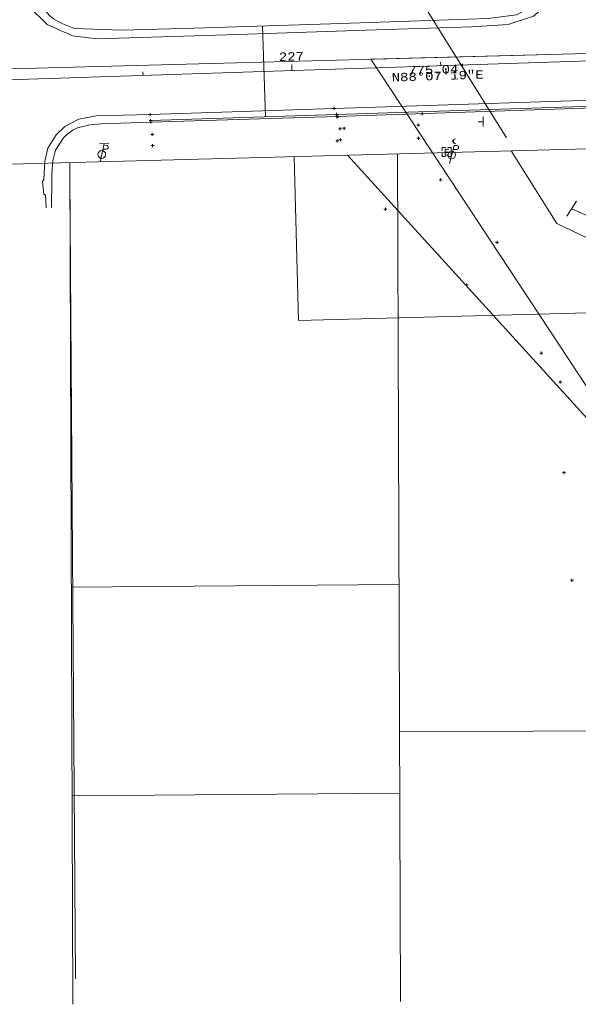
# Model space of a CAD drawing. Extents: x 128766 to 131418, y 268402 to 269681.
# Tile 4 of 14: x 129415 to 129603, y 268403 to 268733. Entities that reach past the tile are written whole.
import ezdxf
from ezdxf.enums import TextEntityAlignment as Align

# ---------------------------------------------------------------- set-up
doc = ezdxf.new("R2010")
doc.units = 21
doc.header["$LTSCALE"] = 50
doc.header["$MEASUREMENT"] = 0
for name, color, linetype, lineweight, true_color in [('1 curb', 1, 'Continuous', 0, 0xff0000), ('DV_X_Property_Line', 1, 'Continuous', 0, 0xff0000), ('DV_X_Section_VMS_Line', 6, 'Continuous', 0, 0xff00ff), ('Meadowbrook Sub #2', 40, 'Continuous', 0, 0xffa500), ('PV_X_Curb', 230, 'Continuous', 0, 0xfe0060), ('RW', 5, 'Continuous', 0, 0x0000ff), ('RW_P_Esmt_SW', 120, 'Continuous', 0, 0x00fea0), ('RW_P_Esmt_TMP', 120, 'Continuous', 0, 0x00fea0), ('RW_X_CL', 6, 'Continuous', 0, 0xff00ff), ('RW_X_CL_100_Bearings', 6, 'Continuous', 0, 0xff00ff), ('RW_X_CL_100_Distances', 6, 'Continuous', 0, 0xff00ff), ('RW_X_CL_100_Stations', 6, 'Continuous', 0, 0xff00ff), ('RW_X_Esmt_CH', 6, 'Continuous', 0, 0xff00ff), ('RW_X_Esmt_SH', 6, 'Continuous', 0, 0xff00ff), ('RW_X_Fee_RW', 6, 'Continuous', 0, 0xff00ff), ('SN_X_Public', 3, 'Continuous', 0, 0x00ff00), ('SV_X_Shot_Marker', 2, 'Continuous', 0, 0xf0f000), ('UT_X_Electric_Cells', 1, 'Continuous', 0, 0xff0000)]:
    doc.layers.add(name, color=color, linetype=linetype, lineweight=lineweight, true_color=true_color)
for name, color, linetype, lineweight in [('PV_X_EOP', 7, 'Continuous', 0), ('SC_Scratch1', 7, 'Continuous', 0), ('UT_X_Misc_Cells', 7, 'Continuous', 0)]:
    doc.layers.add(name, color=color, linetype=linetype, lineweight=lineweight)
doc.styles.get("Standard").update_dxf_attribs({"font": 'cour.ttf', "height": 5})

# ---------------------------------------------------------------- blocks, each defined once
blk = doc.blocks.new('POINT_DISPLAY')
at = {"color": 0}
blk.add_point((0, 0), dxfattribs=at)

msp = doc.modelspace()

# ---------------------------------------------------------------- linework, layer by layer
at = {"layer": '1 curb'}
msp.add_lwpolyline([(129496.57, 268730.85), (129497.58, 268700.38)], dxfattribs=at)
at = {"layer": 'DV_X_Property_Line', "lineweight": 0}
for p, q in [((129541.97, 268687.89), (129542.97, 268403.4)), ((129432.48, 268542.5), (129542.48, 268543.4)), ((129542.65, 268493.95), (129835.6, 268495.26)), ((129432.73, 268472.5), (129542.72, 268473.4))]:
    msp.add_line(p, q, dxfattribs=at)
at = {"layer": 'DV_X_Property_Line'}
msp.add_polyline3d([(129532.97, 268719.7, 0), (129704.31, 268724.19, 0), (129835.41, 268495.6, 0), (129886.5, 268406.53, 0), (129682.84, 268402.79, 0), (129682.55, 268492.79, 0), (129532.97, 268719.7, 0)], dxfattribs=at)
at = {"layer": 'DV_X_Section_VMS_Line', "lineweight": 0}
msp.add_line((131411.04, 268770), (128767.64, 268699.14), dxfattribs=at)
at = {"layer": 'Meadowbrook Sub #2'}
for points in [[(129602.02, 268672.02), (129598.75, 268666.95)], [(129600.39, 268669.49), (129787.34, 268585.49)]]:
    msp.add_lwpolyline(points, dxfattribs=at)
at = {"layer": 'PV_X_Curb', "color": 230, "linetype": 'Continuous', "true_color": 0xfe0060}
for points in [[(129598.35, 268771.33, 0), (129598.08, 268758.78, 0), (129596.46, 268749.58, 0), (129592.28, 268742.26, 0), (129591.65, 268741.15, 0), (129589.76, 268739.11, 0), (129588.46, 268738.18, 0), (129581.86, 268734.52, 0), (129572.36, 268733.34, 0), (129519.59, 268731.59, 0), (129473.56, 268730.11, 0), (129449.28, 268729.37, 0), (129433.46, 268729.96, 0), (129429.55, 268731.5, 0), (129428.2, 268732.21, 0), (129426.5, 268733.26, 0), (129425.31, 268734.15, 0), (129419.23, 268740.78, 0), (129415.48, 268751.42, 0), (129415.2, 268765.59, 0)], [(129425.75, 268669.91, 0), (129425.88, 268679.12, 0), (129425.89, 268681.33, 0), (129426.17, 268685.57, 0), (129427.09, 268689.17, 0), (129429.78, 268693.28, 0), (129430.78, 268694.29, 0), (129432.9, 268695.9, 0), (129434.53, 268696.68, 0), (129438.61, 268697.68, 0), (129442.55, 268698, 0), (129459.16, 268698.55, 942.33)]]:
    msp.add_polyline3d(points, dxfattribs=at)
at = {"layer": 'PV_X_Curb'}
for points in [[(129459.04, 268699.1, 941.91), (129521.46, 268701.17, 942.03), (129614.42, 268704.16, 942.2), (129750.31, 268708.68, 942.56), (129924.45, 268714.48, 945.42)], [(129459.16, 268698.55, 942.33), (129521.56, 268700.44, 942.45), (129614.42, 268703.63, 942.73), (129750.2, 268708.13, 943.1), (129924.32, 268713.94, 945.91)]]:
    msp.add_polyline3d(points, dxfattribs=at)
at = {"layer": 'PV_X_EOP', "color": 7, "linetype": 'Continuous'}
for points in [[(129600.86, 268769.34, 0), (129600.97, 268758.82, 0), (129598.93, 268748.56, 0), (129594.6, 268740.15, 0), (129587.57, 268734.11, 0), (129579.08, 268731.33, 0), (129566.72, 268730.49, 0), (129531.41, 268729.37, 0), (129488.15, 268727.95, 0), (129441.06, 268726.52, 0), (129432.78, 268727.48, 0), (129424.29, 268731.38, 0), (129418.13, 268737.31, 0), (129413.81, 268745.77, 0), (129412.81, 268754.43, 0), (129412.63, 268765.68, 0)], [(129423.94, 268669.76, 0), (129423.8, 268674.02, 0), (129423.15, 268674.39, 0), (129422.7, 268678.59, 0), (129423.19, 268679.33, 0), (129423.59, 268685.41, 0), (129424.5, 268689.84, 0), (129427.35, 268694.34, 0), (129430.27, 268697.11, 0), (129434.93, 268699.58, 0), (129440.81, 268700.66, 0), (129458.89, 268701.12, 942.11)]]:
    msp.add_polyline3d(points, dxfattribs=at)
at = {"layer": 'PV_X_EOP'}
msp.add_polyline3d([(129458.89, 268701.12, 942.11), (129520.69, 268703.17, 942.26), (129614.24, 268706.14, 942.46), (129750.45, 268710.76, 942.77), (129924.56, 268716.57, 945.57)], dxfattribs=at)
at = {"layer": 'RW', "lineweight": 0}
msp.add_line((129431.96, 268680.65), (129433.81, 268411.08), dxfattribs=at)
at = {"layer": 'RW_P_Esmt_SW'}
msp.add_polyline3d([(129580.03, 268688.91, 0), (129595.39, 268664.49, 0), (129789.4, 268571.82, 0)], dxfattribs=at)
at = {"layer": 'RW_P_Esmt_TMP'}
msp.add_polyline3d([(129789.4, 268571.82, 0), (129630.45, 268571.82, 0), (129525.1, 268687.43, 0)], dxfattribs=at)
at = {"layer": 'RW_X_CL', "lineweight": 0}
msp.add_line((129167.98, 268704.78), (129942.61, 268730.18), dxfattribs=at)
at = {"layer": 'RW_X_CL_100_Stations', "lineweight": 0}
for p, q in [((129506.47, 268715.88), (129506.4, 268717.88)), ((129556.44, 268717.52), (129556.4, 268718.72)), ((129456.5, 268714.24), (129456.46, 268715.44))]:
    msp.add_line(p, q, dxfattribs=at)
at = {"layer": 'RW_X_Esmt_CH', "lineweight": 0}
for p, q in [((129508.73, 268631.98), (129507.25, 268686.96)), ((129765.64, 268638.86), (129508.73, 268631.98))]:
    msp.add_line(p, q, dxfattribs=at)
at = {"layer": 'RW_X_Esmt_SH', "lineweight": 0}
msp.add_line((129920.79, 268698.04), (128768.5, 268667.15), dxfattribs=at)
at = {"layer": 'RW_X_Fee_RW', "lineweight": 0}
msp.add_line((129431.98, 268684.94), (129432.97, 268402.5), dxfattribs=at)
at = {"layer": 'SC_Scratch1', "color": 6, "linetype": 'Continuous', "lineweight": 0, "true_color": 0xff00ff}
msp.add_line((129531.17, 268769.36), (129578.49, 268693.25), dxfattribs=at)
at = {"layer": 'SN_X_Public', "color": 3, "linetype": 'Continuous', "lineweight": 0, "true_color": 0x00ff00}
for p, q in [((129570.64, 268700.31, 942.42), (129570.64, 268697.11, 942.42)), ((129570.64, 268700.31, 942.42), (129570.64, 268697.11, 942.42)), ((129570.64, 268698.71, 942.42), (129569.04, 268698.71, 942.42)), ((129570.64, 268698.71, 942.42), (129569.04, 268698.71, 942.42))]:
    msp.add_line(p, q, dxfattribs=at)
at = {"layer": 'SV_X_Shot_Marker', "lineweight": 0}
for p, q in [((129520.19, 268703.17, 942.26), (129521.19, 268703.17, 942.26)), ((129520.69, 268703.67, 942.26), (129520.69, 268702.67, 942.26)), ((129458.39, 268701.12, 942.11), (129459.39, 268701.12, 942.11)), ((129458.54, 268699.1, 941.91), (129459.54, 268699.1, 941.91)), ((129458.89, 268701.62, 942.11), (129458.89, 268700.62, 942.11)), ((129459.04, 268699.6, 941.91), (129459.04, 268698.6, 941.91)), ((129459.16, 268699.05, 942.33), (129459.16, 268698.05, 942.33)), ((129520.96, 268701.17, 942.03), (129521.96, 268701.17, 942.03)), ((129521.06, 268700.44, 942.45), (129522.06, 268700.44, 942.45)), ((129521.39, 268700.34, 942.37), (129522.39, 268700.34, 942.37)), ((129521.46, 268701.67, 942.03), (129521.46, 268700.67, 942.03)), ((129521.56, 268700.94, 942.45), (129521.56, 268699.94, 942.45)), ((129521.89, 268700.84, 942.37), (129521.89, 268699.84, 942.37)), ((129549.68, 268701.38, 942.42), (129550.68, 268701.38, 942.42)), ((129550.18, 268701.88, 942.42), (129550.18, 268700.88, 942.42)), ((129458.66, 268698.55, 942.33), (129459.66, 268698.55, 942.33)), ((129522.12, 268696.36, 942.57), (129523.12, 268696.36, 942.57)), ((129522.62, 268696.86, 942.57), (129522.62, 268695.86, 942.57)), ((129523.47, 268696.52, 942.53), (129524.47, 268696.52, 942.53)), ((129523.97, 268697.02, 942.53), (129523.97, 268696.02, 942.53)), ((129548.38, 268697.59, 942.51), (129549.38, 268697.59, 942.51)), ((129548.88, 268698.09, 942.51), (129548.88, 268697.09, 942.51)), ((129459.1, 268694.43, 942.16), (129460.1, 268694.43, 942.16)), ((129459.6, 268694.93, 942.16), (129459.6, 268693.93, 942.16)), ((129521.7, 268692.75, 942.45), (129521.7, 268691.75, 942.45)), ((129522.27, 268692.58, 942.59), (129523.27, 268692.58, 942.59)), ((129522.77, 268693.08, 942.59), (129522.77, 268692.08, 942.59)), ((129548.43, 268693.14, 942.6), (129549.43, 268693.14, 942.6)), ((129548.93, 268693.64, 942.6), (129548.93, 268692.64, 942.6)), ((129459.23, 268690.69, 942.31), (129460.23, 268690.69, 942.31)), ((129459.73, 268691.19, 942.31), (129459.73, 268690.19, 942.31)), ((129521.2, 268692.25, 942.45), (129522.2, 268692.25, 942.45)), ((129555.9, 268679.23, 942.2), (129556.9, 268679.23, 942.2)), ((129556.4, 268679.73, 942.2), (129556.4, 268678.73, 942.2)), ((129537.38, 268669.34, 942.58), (129538.38, 268669.34, 942.58)), ((129537.88, 268669.84, 942.58), (129537.88, 268668.84, 942.58)), ((129574.86, 268658.17, 942.52), (129575.86, 268658.17, 942.52)), ((129575.36, 268658.67, 942.52), (129575.36, 268657.67, 942.52)), ((129564.62, 268643.96, 942.89), (129565.62, 268643.96, 942.89)), ((129565.12, 268644.46, 942.89), (129565.12, 268643.46, 942.89)), ((129589.67, 268621.05, 942.91), (129590.67, 268621.05, 942.91)), ((129590.17, 268621.55, 942.91), (129590.17, 268620.55, 942.91)), ((129596.06, 268611.32, 942.69), (129597.06, 268611.32, 942.69)), ((129596.56, 268611.82, 942.69), (129596.56, 268610.82, 942.69)), ((129597.33, 268580.96, 943.69), (129598.33, 268580.96, 943.69)), ((129597.83, 268581.46, 943.69), (129597.83, 268580.46, 943.69)), ((129599.99, 268544.84, 944.56), (129600.99, 268544.84, 944.56)), ((129600.49, 268545.34, 944.56), (129600.49, 268544.34, 944.56))]:
    msp.add_line(p, q, dxfattribs=at)
at = {"layer": 'SV_X_Shot_Marker'}
for p in [(129520.69, 268703.17, 942.26), (129458.89, 268701.12, 942.11), (129459.04, 268699.1, 941.91), (129521.46, 268701.17, 942.03), (129521.56, 268700.44, 942.45), (129521.89, 268700.34, 942.37), (129550.18, 268701.38, 942.42), (129459.16, 268698.55, 942.33), (129522.62, 268696.36, 942.57), (129523.97, 268696.52, 942.53), (129548.88, 268697.59, 942.51), (129459.6, 268694.43, 942.16), (129522.77, 268692.58, 942.59), (129548.93, 268693.14, 942.6), (129459.73, 268690.69, 942.31), (129521.7, 268692.25, 942.45), (129556.4, 268679.23, 942.2), (129537.88, 268669.34, 942.58), (129575.36, 268658.17, 942.52), (129565.12, 268643.96, 942.89), (129590.17, 268621.05, 942.91), (129596.56, 268611.32, 942.69), (129597.83, 268580.96, 943.69), (129600.49, 268544.84, 944.56)]:
    msp.add_point(p, dxfattribs=at)
at = {"layer": 'UT_X_Electric_Cells', "color": 30, "linetype": 'Continuous', "lineweight": 0, "true_color": 0xff8000}
for p, q in [((129445.04, 268691.42), (129441.84, 268691.26)), ((129443.44, 268691.34), (129442.13, 268685.27)), ((129443.03, 268689.45), (129444.22, 268689.5)), ((129443.31, 268690.74), (129444.16, 268690.78))]:
    msp.add_line(p, q, dxfattribs=at)
at = {"layer": 'UT_X_Electric_Cells', "color": 1, "linetype": 'Continuous', "lineweight": 0, "true_color": 0xff0000}
for p, q in [((129560.94, 268690.71, 941.51), (129559.34, 268684.71, 941.51)), ((129560.94, 268690.71, 941.51), (129559.34, 268684.71, 941.51)), ((129560.6, 268689.43, 941.51), (129561.79, 268689.43, 941.51)), ((129560.6, 268689.43, 941.51), (129561.79, 268689.43, 941.51)), ((129560.94, 268690.71, 941.51), (129561.79, 268690.71, 941.51)), ((129560.94, 268690.71, 941.51), (129561.79, 268690.71, 941.51)), ((129557.88, 268688.52, 942.04), (129558.88, 268688.52, 942.04)), ((129557.88, 268688.52, 942.04), (129558.88, 268688.52, 942.04))]:
    msp.add_line(p, q, dxfattribs=at)
at = {"layer": 'UT_X_Electric_Cells', "color": 1, "linetype": 'Continuous', "true_color": 0xff0000}
for points in [[(129557.98, 268690.02, 942.04), (129556.88, 268690.02, 942.04), (129556.88, 268688.92, 942.04)], [(129557.98, 268690.02, 942.04), (129556.88, 268690.02, 942.04), (129556.88, 268688.92, 942.04)], [(129559.13, 268689.52, 942.04), (129557.88, 268689.52, 942.04), (129557.88, 268687.52, 942.04), (129559.13, 268687.52, 942.04)], [(129559.13, 268689.52, 942.04), (129557.88, 268689.52, 942.04), (129557.88, 268687.52, 942.04), (129559.13, 268687.52, 942.04)], [(129559.88, 268688.92, 942.04), (129559.88, 268690.02, 942.04), (129558.78, 268690.02, 942.04)], [(129559.88, 268688.92, 942.04), (129559.88, 268690.02, 942.04), (129558.78, 268690.02, 942.04)], [(129556.88, 268688.12, 942.04), (129556.88, 268687.02, 942.04), (129557.98, 268687.02, 942.04)], [(129556.88, 268688.12, 942.04), (129556.88, 268687.02, 942.04), (129557.98, 268687.02, 942.04)], [(129558.78, 268687.02, 942.04), (129559.88, 268687.02, 942.04), (129559.88, 268688.12, 942.04)], [(129558.78, 268687.02, 942.04), (129559.88, 268687.02, 942.04), (129559.88, 268688.12, 942.04)]]:
    msp.add_polyline3d(points, dxfattribs=at)
at = {"layer": 'UT_X_Electric_Cells', "color": 30, "linetype": 'Continuous', "lineweight": 0, "true_color": 0xff8000}
msp.add_circle((129442.65, 268687.7), 1.3, dxfattribs=at)
at = {"layer": 'UT_X_Electric_Cells', "color": 1, "linetype": 'Continuous', "lineweight": 0, "true_color": 0xff0000}
msp.add_circle((129560.09, 268687.51, 941.51), 1.3, dxfattribs=at)
msp.add_circle((129560.09, 268687.51, 941.51), 1.3, dxfattribs=at)
at = {"layer": 'UT_X_Electric_Cells', "color": 30, "linetype": 'Continuous', "lineweight": 0, "true_color": 0xff8000}
msp.add_arc((129444.2, 268690.14), 0.638, 271.707, 93.9536, dxfattribs=at)
at = {"layer": 'UT_X_Electric_Cells', "color": 1, "linetype": 'Continuous', "lineweight": 0, "true_color": 0xff0000, "extrusion": (0, 0, -1)}
msp.add_arc((-129561.8, 268690.07, -941.51), 0.638, 88.8767, 271.1233, dxfattribs=at)
msp.add_arc((-129561.8, 268690.07, -941.51), 0.638, 88.8767, 271.1233, dxfattribs=at)
at = {"layer": 'UT_X_Electric_Cells', "color": 1, "true_color": 0xff0000}
msp.add_point((129558.38, 268688.52, 942.04), dxfattribs=at)
at = {"layer": 'UT_X_Misc_Cells', "color": 44, "linetype": 'Continuous', "lineweight": 0, "true_color": 0xa56100}
msp.add_circle((129560.59, 268692.14, 942), 0.2, dxfattribs=at)
msp.add_circle((129560.59, 268692.14, 942), 0.2, dxfattribs=at)
msp.add_arc((129561.39, 268692.14, 942), 0.8, 90, 270, dxfattribs=at)
msp.add_arc((129561.39, 268692.14, 942), 0.8, 90, 270, dxfattribs=at)

# ---------------------------------------------------------------- block references
at = {"layer": 'UT_X_Electric_Cells', "color": 0, "xscale": 0.0003280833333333, "yscale": 0.0003280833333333, "zscale": 0.0003280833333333}
msp.add_blockref('POINT_DISPLAY', (129558.38, 268688.52, 942.04), dxfattribs=at)

# ---------------------------------------------------------------- texts
at = {"layer": 'RW_X_CL_100_Bearings', "lineweight": 0}
msp.add_text('N88°07\'19"E', height=2.8, rotation=1.8781, dxfattribs=at).set_placement((129555.36, 268715.48), align=Align.TOP_CENTER)
at = {"layer": 'RW_X_CL_100_Distances', "lineweight": 0}
msp.add_text("775.04'", height=2.8, rotation=1.8781, dxfattribs=at).set_placement((129555.33, 268716.33), align=Align.MIDDLE)
at = {"layer": 'RW_X_CL_100_Stations', "lineweight": 0}
msp.add_text('227', height=2.8, rotation=1.8781, dxfattribs=at).set_placement((129506.39, 268718.38), align=Align.BOTTOM_CENTER)

doc.saveas('drawing.dxf')
